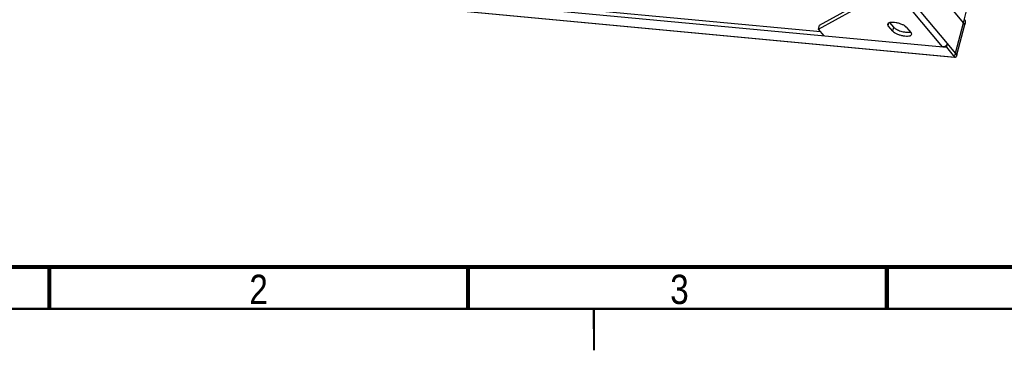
# Model space of a CAD drawing. Header units: millimetres. Extents: x -1 to 421, y -1 to 298.
# Tile 2 of 26: x 61 to 179, y 0 to 40. Entities that reach past the tile are written whole.
import ezdxf

# ---------------------------------------------------------------- set-up
doc = ezdxf.new("R2010")
doc.units = ezdxf.units.MM
doc.header["$LTSCALE"] = 23.1
doc.linetypes.add('DOT', pattern=[0.2, 0.1, -0.1])
doc.layers.get('0').update_dxf_attribs({"linetype": 'CONTINUOUS'})
doc.styles.add('TEXTSTYLE_2', font='txt', dxfattribs={"width": 0.85})

msp = doc.modelspace()

# ---------------------------------------------------------------- linework, layer by layer
at = {"color": 9, "linetype": 'CONTINUOUS'}
for p, q in [((174.1514, 39.1723), (183.7595, 76.526)), ((172.2409, 36.6975), (150.5968, 62.7079)), ((171.6675, 36.2848), (150.0235, 62.2952)), ((80.7618, 43.7439), (173.0969, 35.0725)), ((165.1781, 38.8274), (165.2638, 39.1606)), ((174.3192, 38.9707), (174.1514, 39.1723)), ((165.715, 38.1821), (165.8322, 38.6377)), ((173.0969, 35.0725), (173.2141, 35.5281)), ((173.3818, 35.3264), (173.2141, 35.5281))]:
    msp.add_line(p, q, dxfattribs=at)
at = {"color": 3, "linetype": 'CONTINUOUS'}
for p, q in [((79.7886, 44.9133), (172.1237, 36.242)), ((173.1673, 35.0303), (80.8322, 43.7016)), ((156.8542, 38.4195), (160.892, 40.6425)), ((174.1514, 39.1723), (173.0105, 40.5434)), ((165.715, 38.1821), (165.1781, 38.8274)), ((173.2141, 35.5281), (174.1514, 39.1723)), ((173.3818, 35.3264), (174.3192, 38.9707)), ((157.5253, 37.613), (156.8542, 38.4195)), ((167.3679, 38.6217), (167.9048, 37.9765)), ((173.2141, 35.5281), (172.2409, 36.6975)), ((172.1237, 36.242), (173.0969, 35.0725))]:
    msp.add_line(p, q, dxfattribs=at)
at = {"color": 7, "linetype": 'CONTINUOUS'}
for p, q in [((94.5042, 43.9979), (157.1042, 38.119)), ((156.9713, 38.875), (160.6689, 40.9107)), ((156.8542, 38.4195), (156.9713, 38.875)), ((165.8322, 38.6377), (165.3742, 39.1881)), ((172.1237, 36.242), (172.2409, 36.6975))]:
    msp.add_line(p, q, dxfattribs=at)
at = {"color": 7, "linetype": 'CONTINUOUS', "const_width": 0.5}
for points in [[(20, 10), (410, 10)], [(65, 10), (65, 5)], [(115, 10), (115, 5)], [(165, 10), (165, 5)]]:
    msp.add_lwpolyline(points, dxfattribs=at)
at = {"color": 2, "linetype": 'CONTINUOUS', "const_width": 0.25}
msp.add_lwpolyline([(15, 5), (415, 5)], dxfattribs=at)
at = {"color": 2, "linetype": 'DOT', "const_width": 0.25}
msp.add_lwpolyline([(130.0247, 5.0534), (130.0316, 0.0534)], dxfattribs=at)
at = {"color": 3, "linetype": 'CONTINUOUS'}
for points, knots in [([(165.1108, 39.0235), (165.1071, 39.0089), (165.1012, 38.9369), (165.1425, 38.8702), (165.1781, 38.8274)], [0, 0, 0, 0, 0.21292792, 1, 1, 1, 1]), ([(167.3679, 38.6217), (167.3132, 38.6874), (167.1541, 38.8106), (166.863, 38.961), (166.5081, 39.0892), (166.1285, 39.1803), (165.7655, 39.224), (165.4912, 39.2196), (165.3121, 39.182), (165.1943, 39.1377), (165.1234, 39.0722), (165.1108, 39.0235)], [0, 0, 0, 0, 0.10432506, 0.24134724, 0.39952766, 0.56343954, 0.71676413, 0.84489458, 0.89630858, 0.93858965, 1, 1, 1, 1]), ([(174.3239, 39.516), (174.3492, 39.4331), (174.3656, 39.2474), (174.3432, 39.0641), (174.3192, 38.9707)], [0, 0, 0, 0, 0.47348022, 1, 1, 1, 1]), ([(165.715, 38.1821), (165.7697, 38.1164), (165.9287, 37.9932), (166.2199, 37.8428), (166.5748, 37.7147), (166.9543, 37.6236), (167.3174, 37.5798), (167.5917, 37.5843), (167.7708, 37.6218), (167.8886, 37.6662), (167.9595, 37.7316), (167.9721, 37.7804)], [0, 0, 0, 0, 0.10432506, 0.24134724, 0.39952766, 0.56343954, 0.71676413, 0.84489458, 0.89630858, 0.93858965, 1, 1, 1, 1]), ([(167.9721, 37.7804), (167.9758, 37.795), (167.9817, 37.867), (167.9404, 37.9337), (167.9048, 37.9765)], [0, 0, 0, 0, 0.21292792, 1, 1, 1, 1]), ([(172.2409, 36.6975), (172.2096, 36.5756), (172.0522, 36.3541), (171.7908, 36.2733), (171.6675, 36.2848)], [0, 0, 0, 0, 0.50416237, 1, 1, 1, 1]), ([(173.3818, 35.3264), (173.3619, 35.2489), (173.3271, 35.131), (173.2143, 35.0259), (173.1673, 35.0303)], [0, 0, 0, 0, 0.62933158, 1, 1, 1, 1]), ([(173.1673, 35.0303), (173.1475, 35.0321), (173.1208, 35.0463), (173.1019, 35.0665), (173.0969, 35.0725)], [0, 0, 0, 0, 0.71613099, 1, 1, 1, 1])]:
    msp.add_open_spline(points, degree=3, knots=knots, dxfattribs=at)
msp.add_open_spline([(174.3032, 39.5712), (174.3114, 39.5533), (174.3182, 39.5348), (174.3239, 39.516)], degree=3, dxfattribs=at)
at = {"color": 7, "linetype": 'CONTINUOUS'}
msp.add_open_spline([(165.8322, 38.6377), (165.8709, 38.5912), (165.9753, 38.5007), (166.2506, 38.3327), (166.6811, 38.1656), (167.217, 38.0486), (167.5837, 38.0306), (167.7482, 38.052)], degree=3, knots=[0, 0, 0, 0, 0.08838684, 0.19963717, 0.47036786, 0.757642, 1, 1, 1, 1], dxfattribs=at)
msp.add_open_spline([(167.7482, 38.052), (167.7772, 38.0557), (167.8061, 38.0605), (167.8347, 38.0668)], degree=3, dxfattribs=at)

# ---------------------------------------------------------------- texts
at = {"color": 5, "linetype": 'CONTINUOUS', "char_height": 3.5, "width": 4.090625, "attachment_point": 2, "line_spacing_factor": 0.9, "style": 'TEXTSTYLE_2'}
for s, insert in [('2', (89.9911, 9.0782)), ('3', (140.247, 9.0782))]:
    msp.add_mtext(s, dxfattribs=dict(at, insert=insert))

doc.saveas('drawing.dxf')
